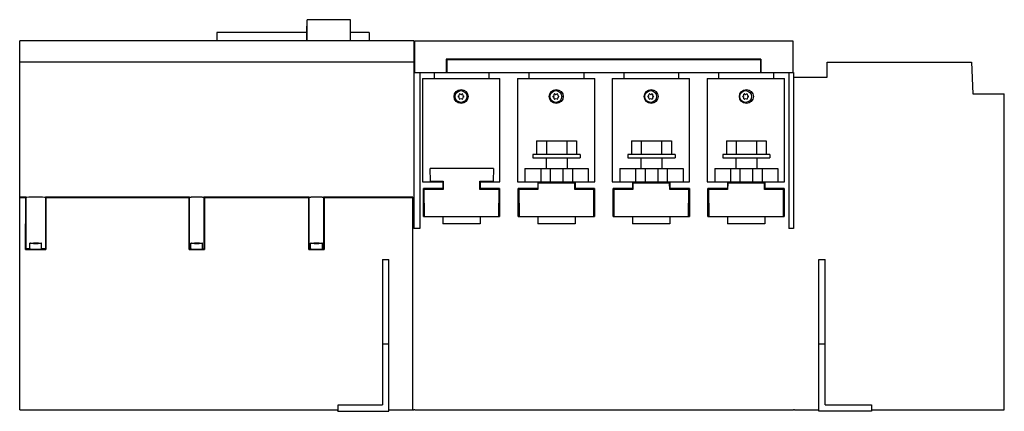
# Model space of a CAD drawing. Header units: millimetres. Extents: x 70 to 537, y 327 to 512.
import ezdxf

# ---------------------------------------------------------------- set-up
doc = ezdxf.new("R2010")
doc.units = ezdxf.units.MM
doc.header["$LTSCALE"] = 54.433295
doc.layers.get('0').update_dxf_attribs({"linetype": 'CONTINUOUS'})

msp = doc.modelspace()

# ---------------------------------------------------------------- linework, layer by layer
at = {"color": 7, "linetype": 'Continuous'}
for p, q in [((206.02, 502.37), (206.02, 509.47)), ((206.15, 509.47), (206.02, 509.47)), ((206.15, 502.47), (206.15, 512.47)), ((226.71, 512.47), (206.15, 512.47)), ((226.71, 502.47), (226.71, 512.47)), ((226.71, 509.47), (226.84, 509.47)), ((226.84, 502.37), (226.84, 509.47)), ((163.35, 506.47), (163.35, 502.37)), ((206.02, 506.47), (163.35, 506.47)), ((235.65, 506.47), (226.84, 506.47)), ((235.65, 506.47), (235.65, 502.37)), ((69.85, 327.37), (69.85, 502.37)), ((256.9, 502.37), (69.85, 502.37)), ((206.15, 502.47), (206.02, 502.47)), ((226.71, 502.47), (226.84, 502.47)), ((256.9, 502.37), (256.9, 492.37)), ((257.2, 502.37), (257.2, 487.37)), ((257.2, 502.37), (436.63, 502.37)), ((436.63, 502.37), (436.63, 487.37)), ((256.9, 492.37), (69.85, 492.37)), ((256.9, 492.37), (256.87, 413.37)), ((272.2, 493.67), (272.2, 487.37)), ((421.4, 493.67), (272.2, 493.67)), ((272.5, 493.13), (272.2, 493.13)), ((272.5, 493.37), (272.5, 487.37)), ((421.3, 493.37), (272.5, 493.37)), ((421.3, 493.37), (421.3, 487.37)), ((421.4, 493.67), (421.4, 487.37)), ((452.95, 492.37), (521.42, 492.37)), ((452.95, 485.17), (452.95, 492.37)), ((521.42, 492.37), (521.95, 477.37)), ((256.88, 487.37), (436.9, 487.37)), ((259.6, 487.37), (259.6, 413.37)), ((266.4, 487.37), (266.4, 484.64)), ((292.4, 487.37), (292.4, 484.64)), ((311.4, 487.37), (311.4, 484.64)), ((337.4, 487.37), (337.4, 484.64)), ((356.4, 487.37), (356.4, 484.64)), ((382.4, 487.37), (382.4, 484.64)), ((401.4, 487.37), (401.4, 484.64)), ((427.4, 487.37), (427.4, 484.64)), ((434.7, 487.37), (434.7, 413.37)), ((436.9, 487.37), (436.92, 485.17)), ((260.98, 484.64), (260.98, 435.62)), ((260.98, 484.64), (297.65, 484.64)), ((297.65, 435.62), (297.65, 484.64)), ((305.98, 484.64), (305.98, 435.62)), ((305.98, 484.64), (342.65, 484.64)), ((342.65, 435.62), (342.65, 484.64)), ((350.98, 484.64), (350.98, 435.62)), ((350.98, 484.64), (387.65, 484.64)), ((387.65, 435.62), (387.65, 484.64)), ((395.98, 484.64), (432.65, 484.64)), ((395.98, 484.64), (395.98, 435.62)), ((432.65, 435.62), (432.65, 484.64)), ((436.95, 485.17), (452.95, 485.17)), ((436.95, 485.17), (436.95, 413.37)), ((521.95, 477.37), (536.95, 477.37)), ((536.95, 327.37), (536.95, 477.37)), ((315.1, 454.92), (315.1, 448.52)), ((315.1, 454.92), (334, 454.92)), ((319.71, 454.92), (319.71, 448.52)), ((329.38, 454.92), (329.38, 448.52)), ((334, 454.92), (334, 448.52)), ((360.1, 454.92), (379, 454.92)), ((360.1, 454.92), (360.1, 448.52)), ((364.71, 454.92), (364.71, 448.52)), ((374.38, 454.92), (374.38, 448.52)), ((379, 454.92), (379, 448.52)), ((405.1, 454.92), (424, 454.92)), ((405.1, 454.92), (405.1, 448.52)), ((409.71, 454.92), (409.71, 448.52)), ((419.38, 454.92), (419.38, 448.52)), ((424, 454.92), (424, 448.52)), ((313.34, 448.52), (313.34, 446.92)), ((335.76, 448.52), (313.34, 448.52)), ((335.76, 448.52), (335.76, 446.92)), ((380.76, 448.52), (358.34, 448.52)), ((358.34, 448.52), (358.34, 446.92)), ((380.76, 448.52), (380.76, 446.92)), ((425.76, 448.52), (403.34, 448.52)), ((403.34, 448.52), (403.34, 446.92)), ((425.76, 448.52), (425.76, 446.92)), ((313.34, 446.92), (335.76, 446.92)), ((319.55, 446.92), (319.55, 441.92)), ((329.55, 446.92), (329.55, 441.92)), ((358.34, 446.92), (380.76, 446.92)), ((364.55, 446.92), (364.55, 441.92)), ((374.55, 446.92), (374.55, 441.92)), ((403.34, 446.92), (425.76, 446.92)), ((409.55, 446.92), (409.55, 441.92)), ((419.55, 446.92), (419.55, 441.92)), ((264.71, 435.87), (264.55, 441.87)), ((294.55, 441.87), (264.55, 441.87)), ((294.55, 441.87), (294.39, 435.87)), ((309.55, 441.92), (309.55, 435.62)), ((309.55, 441.92), (339.55, 441.92)), ((317.05, 441.92), (317.05, 435.62)), ((321.55, 441.92), (321.55, 435.62)), ((327.55, 441.92), (327.55, 435.62)), ((332.05, 441.92), (332.05, 435.62)), ((339.55, 441.92), (339.55, 435.62)), ((354.55, 441.92), (384.55, 441.92)), ((354.55, 441.92), (354.55, 435.62)), ((362.05, 441.92), (362.05, 435.62)), ((366.55, 441.92), (366.55, 435.62)), ((372.55, 441.92), (372.55, 435.62)), ((377.05, 441.92), (377.05, 435.62)), ((384.55, 441.92), (384.55, 435.62)), ((399.55, 441.92), (429.55, 441.92)), ((399.55, 441.92), (399.55, 435.62)), ((407.05, 441.92), (407.05, 435.62)), ((411.55, 441.92), (411.55, 435.62)), ((417.55, 441.92), (417.55, 435.62)), ((422.05, 441.92), (422.05, 435.62)), ((429.55, 441.92), (429.55, 435.62)), ((260.98, 435.62), (270.6, 435.62)), ((264.71, 435.87), (270.73, 435.87)), ((270.6, 435.62), (270.6, 432.36)), ((270.73, 435.87), (270.7, 431.92)), ((288.2, 431.92), (288.16, 435.87)), ((288.16, 435.87), (294.39, 435.87)), ((288.3, 435.62), (288.3, 432.36)), ((288.3, 435.62), (297.65, 435.62)), ((305.98, 435.62), (342.65, 435.62)), ((315.6, 435.62), (315.6, 432.36)), ((315.72, 434.92), (315.7, 431.92)), ((333.17, 434.92), (315.72, 434.92)), ((333.2, 431.92), (333.17, 434.92)), ((333.3, 435.62), (333.3, 432.36)), ((350.98, 435.62), (387.65, 435.62)), ((360.6, 435.62), (360.6, 432.36)), ((360.72, 434.92), (360.7, 431.92)), ((378.17, 434.92), (360.72, 434.92)), ((378.2, 431.92), (378.17, 434.92)), ((378.3, 435.62), (378.3, 432.36)), ((395.98, 435.62), (432.65, 435.62)), ((405.6, 435.62), (405.6, 432.36)), ((405.72, 434.92), (405.7, 431.92)), ((423.17, 434.92), (405.72, 434.92)), ((423.2, 431.92), (423.17, 434.92)), ((423.3, 435.62), (423.3, 432.36)), ((261.37, 419.13), (261.38, 432.36)), ((270.6, 432.36), (261.38, 432.36)), ((261.63, 431.92), (261.74, 419.12)), ((270.7, 431.92), (261.63, 431.92)), ((297.27, 431.92), (288.2, 431.92)), ((297.54, 432.36), (288.3, 432.36)), ((297.16, 419.12), (297.27, 431.92)), ((297.54, 432.36), (297.54, 419.13)), ((306.37, 419.13), (306.38, 432.36)), ((315.6, 432.36), (306.38, 432.36)), ((306.63, 431.92), (306.74, 419.12)), ((315.7, 431.92), (306.63, 431.92)), ((342.27, 431.92), (333.2, 431.92)), ((342.54, 432.36), (333.3, 432.36)), ((342.16, 419.12), (342.27, 431.92)), ((342.54, 432.36), (342.54, 419.13)), ((351.37, 419.13), (351.38, 432.36)), ((360.6, 432.36), (351.38, 432.36)), ((360.7, 431.92), (351.63, 431.92)), ((351.63, 431.92), (351.74, 419.12)), ((387.27, 431.92), (378.2, 431.92)), ((387.54, 432.36), (378.3, 432.36)), ((387.16, 419.12), (387.27, 431.92)), ((387.54, 432.36), (387.54, 419.13)), ((396.37, 419.13), (396.38, 432.36)), ((405.6, 432.36), (396.38, 432.36)), ((405.7, 431.92), (396.63, 431.92)), ((396.63, 431.92), (396.74, 419.12)), ((432.27, 431.92), (423.2, 431.92)), ((432.54, 432.36), (423.3, 432.36)), ((432.16, 419.12), (432.27, 431.92)), ((432.54, 432.36), (432.54, 419.13)), ((72.85, 428.27), (69.85, 428.27)), ((72.7, 427.92), (69.85, 427.92)), ((72.67, 403.49), (72.7, 427.92)), ((72.85, 428.08), (72.7, 427.92)), ((72.85, 403.68), (72.85, 428.08)), ((150.45, 428.27), (82.05, 428.27)), ((82.05, 428.08), (82.05, 403.68)), ((82.21, 427.92), (82.05, 428.08)), ((82.21, 427.92), (82.24, 403.49)), ((150.25, 427.92), (82.21, 427.92)), ((150.22, 403.49), (150.25, 427.92)), ((150.45, 428.12), (150.25, 427.92)), ((150.45, 403.72), (150.45, 428.12)), ((207.25, 428.27), (157.25, 428.27)), ((157.25, 428.12), (157.25, 403.72)), ((157.45, 427.92), (157.25, 428.12)), ((157.45, 427.92), (157.48, 403.49)), ((207.05, 427.92), (157.45, 427.92)), ((207.02, 403.49), (207.05, 427.92)), ((207.25, 428.12), (207.05, 427.92)), ((207.25, 403.72), (207.25, 428.12)), ((256.35, 428.27), (214.05, 428.27)), ((214.05, 428.12), (214.05, 403.72)), ((214.25, 427.92), (214.05, 428.12)), ((214.25, 427.92), (214.28, 403.49)), ((256.35, 427.92), (214.25, 427.92)), ((256.35, 327.37), (256.35, 428.27)), ((261.74, 419.12), (297.16, 419.12)), ((270.6, 419.12), (270.6, 415.62)), ((288.3, 419.12), (288.3, 415.62)), ((306.74, 419.12), (342.16, 419.12)), ((315.6, 419.12), (315.6, 415.62)), ((333.3, 419.12), (333.3, 415.62)), ((351.74, 419.12), (387.16, 419.12)), ((360.6, 419.12), (360.6, 415.62)), ((378.3, 419.12), (378.3, 415.62)), ((396.74, 419.12), (432.16, 419.12)), ((405.6, 419.12), (405.6, 415.62)), ((423.3, 419.12), (423.3, 415.62)), ((259.6, 413.37), (256.87, 413.37)), ((288.3, 415.62), (270.6, 415.62)), ((333.3, 415.62), (315.6, 415.62)), ((378.3, 415.62), (360.6, 415.62)), ((423.3, 415.62), (405.6, 415.62)), ((436.95, 413.37), (434.7, 413.37)), ((74.65, 403.72), (74.65, 406.42)), ((77.18, 406.46), (77.18, 406.38)), ((77.72, 406.38), (77.72, 406.46)), ((80.25, 403.72), (80.25, 406.42)), ((151.05, 403.72), (151.05, 406.42)), ((153.58, 406.46), (153.58, 406.38)), ((154.12, 406.38), (154.12, 406.46)), ((156.65, 403.72), (156.65, 406.42)), ((207.85, 403.72), (207.85, 406.42)), ((210.38, 406.46), (210.38, 406.38)), ((210.92, 406.38), (210.92, 406.46)), ((213.45, 403.72), (213.45, 406.42)), ((72.67, 403.49), (72.85, 403.68)), ((72.67, 403.49), (82.24, 403.49)), ((82.05, 403.68), (82.24, 403.49)), ((150.22, 403.49), (150.45, 403.72)), ((150.22, 403.49), (157.48, 403.49)), ((157.25, 403.72), (157.48, 403.49)), ((207.02, 403.49), (207.25, 403.72)), ((207.02, 403.49), (214.28, 403.49)), ((214.05, 403.72), (214.28, 403.49)), ((241.95, 398.67), (241.95, 329.67)), ((241.95, 398.67), (244.95, 398.67)), ((244.95, 326.67), (244.95, 398.67)), ((448.95, 398.67), (451.95, 398.67)), ((448.95, 326.67), (448.95, 398.67)), ((451.95, 329.67), (451.95, 398.67)), ((241.95, 358.67), (244.95, 358.67)), ((448.95, 358.67), (451.95, 358.67)), ((69.85, 327.37), (220.95, 327.37)), ((220.85, 326.67), (220.85, 327.37)), ((220.95, 326.67), (220.95, 329.67)), ((220.95, 329.67), (241.95, 329.67)), ((244.95, 327.37), (256.82, 327.37)), ((256.82, 327.57), (257.34, 327.57)), ((256.82, 327.57), (256.82, 327.37)), ((256.9, 327.37), (256.9, 327.57)), ((257.34, 327.57), (257.34, 327.37)), ((257.34, 327.37), (436.95, 327.37)), ((436.95, 327.57), (437.47, 327.57)), ((436.95, 327.57), (436.95, 327.37)), ((437.47, 327.57), (437.47, 327.37)), ((437.47, 327.37), (448.95, 327.37)), ((451.95, 329.67), (473.95, 329.67)), ((473.95, 329.67), (473.95, 326.67)), ((473.95, 327.37), (536.95, 327.37)), ((220.85, 326.67), (244.95, 326.67)), ((473.95, 326.67), (448.95, 326.67))]:
    msp.add_line(p, q, dxfattribs=at)
for centre, radius in [((279.23, 476.02), 3.32), ((279.22, 476.02), 2.8), ((324.4, 476.02), 3.32), ((324.22, 476.02), 2.8), ((369.4, 476.02), 3.32), ((369.22, 476.02), 2.8), ((414.58, 476.02), 3.32), ((414.22, 476.02), 2.8)]:
    msp.add_circle(centre, radius, dxfattribs=at)
for centre, radius, start, end in [((277.53, 477), 0.93, 293.6679, 5.9006), ((278.59, 477.11), 0.14, 54.3984, 185.9006), ((279.22, 477.98), 0.93, 234.3984, 305.6016), ((279.84, 477.11), 0.14, 354.0994, 125.6016), ((280.9, 477), 0.93, 174.0994, 246.3321), ((322.53, 477), 0.93, 293.6679, 5.9006), ((323.59, 477.11), 0.14, 54.3984, 185.9006), ((324.22, 477.98), 0.93, 234.3984, 305.6016), ((324.84, 477.11), 0.14, 354.0994, 125.6016), ((325.9, 477), 0.93, 174.0994, 246.3321), ((367.53, 477), 0.93, 293.6679, 5.9006), ((368.59, 477.11), 0.14, 54.3984, 185.9006), ((369.22, 477.98), 0.93, 234.3984, 305.6016), ((369.84, 477.11), 0.14, 354.0994, 125.6016), ((370.9, 477), 0.93, 174.0994, 246.3321), ((412.53, 477), 0.93, 293.6679, 5.9006), ((413.59, 477.11), 0.14, 54.3984, 185.9006), ((414.22, 477.98), 0.93, 234.3984, 305.6016), ((414.84, 477.11), 0.14, 354.0994, 125.6016), ((415.9, 477), 0.93, 174.0994, 246.3321), ((277.96, 476.02), 0.14, 113.6679, 246.3321), ((277.53, 475.04), 0.93, 354.0994, 66.3321), ((278.59, 474.93), 0.14, 174.0994, 305.6016), ((279.22, 474.06), 0.93, 54.3984, 125.6016), ((279.84, 474.93), 0.14, 234.3984, 5.9006), ((280.9, 475.04), 0.93, 113.6679, 185.9006), ((280.47, 476.02), 0.14, 293.6679, 66.3321), ((322.96, 476.02), 0.14, 113.6679, 246.3321), ((322.53, 475.04), 0.93, 354.0994, 66.3321), ((323.59, 474.93), 0.14, 174.0994, 305.6016), ((324.22, 474.06), 0.93, 54.3984, 125.6016), ((324.84, 474.93), 0.14, 234.3984, 5.9006), ((325.9, 475.04), 0.93, 113.6679, 185.9006), ((325.47, 476.02), 0.14, 293.6679, 66.3321), ((367.96, 476.02), 0.14, 113.6679, 246.3321), ((367.53, 475.04), 0.93, 354.0994, 66.3321), ((368.59, 474.93), 0.14, 174.0994, 305.6016), ((369.22, 474.06), 0.93, 54.3984, 125.6016), ((369.84, 474.93), 0.14, 234.3984, 5.9006), ((370.9, 475.04), 0.93, 113.6679, 185.9006), ((370.47, 476.02), 0.14, 293.6679, 66.3321), ((412.96, 476.02), 0.14, 113.6679, 246.3321), ((412.53, 475.04), 0.93, 354.0994, 66.3321), ((413.59, 474.93), 0.14, 174.0994, 305.6016), ((414.22, 474.06), 0.93, 54.3984, 125.6016), ((414.84, 474.93), 0.14, 234.3984, 5.9006), ((415.9, 475.04), 0.93, 113.6679, 185.9006), ((415.47, 476.02), 0.14, 293.6679, 66.3321), ((77.42, 333.07), 73.45, 89.9801, 90.8344), ((76.48, 414.23), 7.84, 269.6812, 270.535), ((77.45, 330.12), 76.39, 89.1776, 90.0032), ((78.19, 418.94), 12.49, 269.058, 270.0346), ((78.42, 414.25), 7.86, 269.462, 270.3483), ((153.82, 333.07), 73.45, 89.9801, 90.8344), ((152.88, 414.23), 7.84, 269.6812, 270.535), ((153.85, 330.12), 76.39, 89.1776, 90.0032), ((154.59, 418.94), 12.49, 269.058, 270.0346), ((154.82, 414.25), 7.86, 269.4627, 270.3512), ((210.62, 333.07), 73.45, 89.9801, 90.8344), ((209.68, 414.23), 7.84, 269.6812, 270.535), ((209.89, 392.48), 13.91, 89.4799, 90.5733), ((210.65, 330.12), 76.39, 89.1776, 90.0032), ((211.39, 418.94), 12.49, 269.058, 270.0346), ((211.62, 414.25), 7.86, 269.462, 270.3483), ((77.42, 479.77), 73.45, 269.1656, 270.0199), ((77.47, 479.68), 73.36, 269.9797, 270.8395), ((153.82, 479.77), 73.45, 269.1656, 270.0199), ((153.87, 479.68), 73.36, 269.9797, 270.8395), ((210.62, 479.77), 73.45, 269.1656, 270.0199), ((210.67, 479.68), 73.36, 269.9797, 270.8395)]:
    msp.add_arc(centre, radius, start, end, dxfattribs=at)
for centre, start_param, end_param in [((77.45, 428.08), 0.000457, 3.140828), ((77.45, 403.68), 2.263244, 3.140828), ((77.45, 403.68), 0.000457, 0.878354)]:
    msp.add_ellipse(centre, major_axis=(4.6, 0), ratio=0.034862, start_param=start_param, end_param=end_param, dxfattribs=at)
for points, knots in [([(157.25, 428.12), (157.25, 428.13), (157.22, 428.14), (157.15, 428.15), (156.95, 428.17), (156.65, 428.19), (156.23, 428.21), (155.72, 428.22), (154.92, 428.24), (153.85, 428.24), (152.79, 428.24), (151.99, 428.22), (151.48, 428.21), (151.06, 428.19), (150.76, 428.17), (150.56, 428.15), (150.48, 428.14), (150.45, 428.13), (150.45, 428.12)], [0, 0, 0, 0, 0.002949, 0.010318, 0.038822, 0.084971, 0.147005, 0.222594, 0.30884, 0.499766, 0.690735, 0.777033, 0.852697, 0.914823, 0.96107, 0.989652, 0.997044, 1, 1, 1, 1]), ([(214.05, 428.12), (214.05, 428.13), (214.02, 428.14), (213.95, 428.15), (213.75, 428.17), (213.45, 428.19), (213.03, 428.21), (212.52, 428.22), (211.72, 428.24), (210.65, 428.24), (209.59, 428.24), (208.79, 428.22), (208.28, 428.21), (207.86, 428.19), (207.56, 428.17), (207.36, 428.15), (207.28, 428.14), (207.25, 428.13), (207.25, 428.12)], [0, 0, 0, 0, 0.002949, 0.010318, 0.038822, 0.084971, 0.147005, 0.222594, 0.30884, 0.499766, 0.690735, 0.777033, 0.852697, 0.914823, 0.96107, 0.989652, 0.997044, 1, 1, 1, 1]), ([(74.65, 406.42), (74.65, 406.43), (74.71, 406.43), (74.78, 406.45), (74.93, 406.46), (75.13, 406.47), (75.38, 406.48), (75.79, 406.5), (76.12, 406.5), (76.35, 406.51)], [0, 0, 0, 0, 0.019402, 0.071987, 0.157686, 0.274973, 0.421082, 0.593061, 1, 1, 1, 1]), ([(76.35, 406.33), (76.12, 406.33), (75.79, 406.34), (75.38, 406.35), (75.13, 406.36), (74.93, 406.37), (74.78, 406.38), (74.71, 406.4), (74.65, 406.41), (74.65, 406.42)], [0, 0, 0, 0, 0.40694, 0.578919, 0.725028, 0.842315, 0.928013, 0.980598, 1, 1, 1, 1]), ([(76.2, 406.4), (76.2, 406.39), (76.23, 406.4), (76.27, 406.39), (76.35, 406.39), (76.4, 406.39), (76.44, 406.39)], [0, 0, 0, 0, 0.074853, 0.284449, 0.605208, 1, 1, 1, 1]), ([(76.21, 406.4), (76.21, 406.4), (76.2, 406.4), (76.2, 406.4), (76.2, 406.4)], [0, 0, 0, 0, 0.72781, 1, 1, 1, 1]), ([(76.28, 406.41), (76.27, 406.41), (76.25, 406.41), (76.22, 406.41), (76.21, 406.4)], [0, 0, 0, 0, 0.332215, 1, 1, 1, 1]), ([(76.55, 406.39), (76.6, 406.39), (76.76, 406.39), (76.92, 406.39), (77.04, 406.39)], [0, 0, 0, 0, 0.266504, 1, 1, 1, 1]), ([(77.18, 406.46), (77.15, 406.46), (76.94, 406.45), (76.74, 406.45), (76.56, 406.45)], [0, 0, 0, 0, 0.132212, 1, 1, 1, 1]), ([(77.04, 406.39), (77.06, 406.39), (77.1, 406.38), (77.15, 406.38), (77.18, 406.38)], [0, 0, 0, 0, 0.340292, 1, 1, 1, 1]), ([(77.72, 406.46), (77.63, 406.47), (77.45, 406.47), (77.27, 406.47), (77.18, 406.46)], [0, 0, 0, 0, 0.499905, 1, 1, 1, 1]), ([(77.99, 406.45), (77.95, 406.45), (77.87, 406.45), (77.78, 406.45), (77.72, 406.46)], [0, 0, 0, 0, 0.352885, 1, 1, 1, 1]), ([(77.72, 406.38), (77.75, 406.38), (77.96, 406.39), (78.16, 406.39), (78.34, 406.39)], [0, 0, 0, 0, 0.137087, 1, 1, 1, 1]), ([(78.42, 406.45), (78.36, 406.45), (78.29, 406.45), (78.22, 406.45), (78.2, 406.45)], [0, 0, 0, 0, 0.777936, 1, 1, 1, 1]), ([(78.47, 406.39), (78.48, 406.39), (78.54, 406.39), (78.6, 406.39), (78.64, 406.39)], [0, 0, 0, 0, 0.288657, 1, 1, 1, 1]), ([(78.55, 406.51), (78.78, 406.5), (79.11, 406.5), (79.52, 406.48), (79.77, 406.47), (79.96, 406.46), (80.12, 406.45), (80.19, 406.43), (80.25, 406.43), (80.25, 406.42)], [0, 0, 0, 0, 0.407046, 0.579022, 0.725109, 0.842365, 0.928034, 0.9806, 1, 1, 1, 1]), ([(80.25, 406.42), (80.25, 406.41), (80.19, 406.4), (80.12, 406.38), (79.96, 406.37), (79.77, 406.36), (79.52, 406.35), (79.11, 406.34), (78.78, 406.33), (78.55, 406.33)], [0, 0, 0, 0, 0.0194, 0.071966, 0.157634, 0.27489, 0.420977, 0.592952, 1, 1, 1, 1]), ([(78.7, 406.4), (78.7, 406.41), (78.65, 406.4), (78.64, 406.41), (78.61, 406.41)], [0, 0, 0, 0, 0.262719, 1, 1, 1, 1]), ([(78.64, 406.39), (78.65, 406.4), (78.67, 406.4), (78.7, 406.4), (78.7, 406.4)], [0, 0, 0, 0, 0.735684, 1, 1, 1, 1]), ([(151.05, 406.42), (151.05, 406.43), (151.11, 406.43), (151.18, 406.45), (151.33, 406.46), (151.53, 406.47), (151.78, 406.48), (152.19, 406.5), (152.52, 406.5), (152.75, 406.51)], [0, 0, 0, 0, 0.019402, 0.071987, 0.157686, 0.274973, 0.421082, 0.593061, 1, 1, 1, 1]), ([(152.75, 406.33), (152.52, 406.33), (152.19, 406.34), (151.78, 406.35), (151.53, 406.36), (151.33, 406.37), (151.18, 406.38), (151.11, 406.4), (151.05, 406.41), (151.05, 406.42)], [0, 0, 0, 0, 0.40694, 0.578919, 0.725028, 0.842315, 0.928013, 0.980598, 1, 1, 1, 1]), ([(152.6, 406.4), (152.6, 406.39), (152.63, 406.4), (152.67, 406.39), (152.75, 406.39), (152.8, 406.39), (152.84, 406.39)], [0, 0, 0, 0, 0.074853, 0.284449, 0.605208, 1, 1, 1, 1]), ([(152.61, 406.4), (152.61, 406.4), (152.6, 406.4), (152.6, 406.4), (152.6, 406.4)], [0, 0, 0, 0, 0.72781, 1, 1, 1, 1]), ([(152.68, 406.41), (152.67, 406.41), (152.65, 406.41), (152.62, 406.41), (152.61, 406.4)], [0, 0, 0, 0, 0.332215, 1, 1, 1, 1]), ([(152.95, 406.39), (153, 406.39), (153.16, 406.39), (153.32, 406.39), (153.44, 406.39)], [0, 0, 0, 0, 0.266537, 1, 1, 1, 1]), ([(153.58, 406.46), (153.55, 406.46), (153.34, 406.45), (153.14, 406.45), (152.96, 406.45)], [0, 0, 0, 0, 0.132212, 1, 1, 1, 1]), ([(153.44, 406.39), (153.46, 406.39), (153.5, 406.38), (153.55, 406.38), (153.58, 406.38)], [0, 0, 0, 0, 0.340265, 1, 1, 1, 1]), ([(154.12, 406.46), (154.03, 406.47), (153.85, 406.47), (153.67, 406.47), (153.58, 406.46)], [0, 0, 0, 0, 0.499905, 1, 1, 1, 1]), ([(154.39, 406.45), (154.35, 406.45), (154.27, 406.45), (154.18, 406.45), (154.12, 406.46)], [0, 0, 0, 0, 0.352885, 1, 1, 1, 1]), ([(154.12, 406.38), (154.15, 406.38), (154.36, 406.39), (154.56, 406.39), (154.74, 406.39)], [0, 0, 0, 0, 0.137087, 1, 1, 1, 1]), ([(154.82, 406.45), (154.76, 406.45), (154.69, 406.45), (154.62, 406.45), (154.6, 406.45)], [0, 0, 0, 0, 0.777936, 1, 1, 1, 1]), ([(154.87, 406.39), (154.88, 406.39), (154.94, 406.39), (155, 406.39), (155.05, 406.4)], [0, 0, 0, 0, 0.292929, 1, 1, 1, 1]), ([(154.95, 406.51), (155.18, 406.5), (155.51, 406.5), (155.92, 406.48), (156.17, 406.47), (156.36, 406.46), (156.52, 406.45), (156.59, 406.43), (156.65, 406.43), (156.65, 406.42)], [0, 0, 0, 0, 0.407046, 0.579022, 0.725109, 0.842365, 0.928034, 0.9806, 1, 1, 1, 1]), ([(156.65, 406.42), (156.65, 406.41), (156.59, 406.4), (156.52, 406.38), (156.36, 406.37), (156.17, 406.36), (155.92, 406.35), (155.51, 406.34), (155.18, 406.33), (154.95, 406.33)], [0, 0, 0, 0, 0.0194, 0.071966, 0.157634, 0.27489, 0.420977, 0.592952, 1, 1, 1, 1]), ([(155.1, 406.4), (155.1, 406.41), (155.05, 406.4), (155.04, 406.41), (155.01, 406.41)], [0, 0, 0, 0, 0.262719, 1, 1, 1, 1]), ([(155.05, 406.4), (155.06, 406.4), (155.07, 406.4), (155.1, 406.4), (155.1, 406.4)], [0, 0, 0, 0, 0.737118, 1, 1, 1, 1]), ([(207.85, 406.42), (207.85, 406.43), (207.91, 406.43), (207.98, 406.45), (208.13, 406.46), (208.33, 406.47), (208.58, 406.48), (208.99, 406.5), (209.32, 406.5), (209.55, 406.51)], [0, 0, 0, 0, 0.019402, 0.071987, 0.157686, 0.274973, 0.421082, 0.593061, 1, 1, 1, 1]), ([(209.55, 406.33), (209.32, 406.33), (208.99, 406.34), (208.58, 406.35), (208.33, 406.36), (208.13, 406.37), (207.98, 406.38), (207.91, 406.4), (207.85, 406.41), (207.85, 406.42)], [0, 0, 0, 0, 0.40694, 0.578919, 0.725028, 0.842315, 0.928013, 0.980598, 1, 1, 1, 1]), ([(209.4, 406.4), (209.4, 406.39), (209.43, 406.4), (209.47, 406.39), (209.55, 406.39), (209.6, 406.39), (209.64, 406.39)], [0, 0, 0, 0, 0.074853, 0.284449, 0.605208, 1, 1, 1, 1]), ([(209.41, 406.4), (209.41, 406.4), (209.4, 406.4), (209.4, 406.4), (209.4, 406.4)], [0, 0, 0, 0, 0.72781, 1, 1, 1, 1]), ([(209.48, 406.41), (209.47, 406.41), (209.45, 406.41), (209.42, 406.41), (209.41, 406.4)], [0, 0, 0, 0, 0.332215, 1, 1, 1, 1]), ([(210.38, 406.46), (210.35, 406.46), (210.14, 406.45), (209.94, 406.45), (209.76, 406.45)], [0, 0, 0, 0, 0.132212, 1, 1, 1, 1]), ([(210.02, 406.39), (210.06, 406.39), (210.18, 406.39), (210.3, 406.39), (210.38, 406.38)], [0, 0, 0, 0, 0.341803, 1, 1, 1, 1]), ([(211.19, 406.45), (211.15, 406.45), (211.07, 406.45), (210.98, 406.45), (210.92, 406.46)], [0, 0, 0, 0, 0.352885, 1, 1, 1, 1]), ([(210.92, 406.38), (211, 406.39), (211.21, 406.39), (211.42, 406.39), (211.54, 406.39)], [0, 0, 0, 0, 0.380686, 1, 1, 1, 1]), ([(211.62, 406.45), (211.56, 406.45), (211.49, 406.45), (211.42, 406.45), (211.4, 406.45)], [0, 0, 0, 0, 0.777936, 1, 1, 1, 1]), ([(211.67, 406.39), (211.68, 406.39), (211.74, 406.39), (211.8, 406.39), (211.84, 406.39)], [0, 0, 0, 0, 0.288657, 1, 1, 1, 1]), ([(211.75, 406.51), (211.98, 406.5), (212.31, 406.5), (212.72, 406.48), (212.97, 406.47), (213.16, 406.46), (213.32, 406.45), (213.39, 406.43), (213.45, 406.43), (213.45, 406.42)], [0, 0, 0, 0, 0.407046, 0.579022, 0.725109, 0.842365, 0.928034, 0.9806, 1, 1, 1, 1]), ([(213.45, 406.42), (213.45, 406.41), (213.39, 406.4), (213.32, 406.38), (213.16, 406.37), (212.97, 406.36), (212.72, 406.35), (212.31, 406.34), (211.98, 406.33), (211.75, 406.33)], [0, 0, 0, 0, 0.0194, 0.071966, 0.157634, 0.27489, 0.420977, 0.592952, 1, 1, 1, 1]), ([(211.9, 406.4), (211.9, 406.41), (211.85, 406.4), (211.84, 406.41), (211.81, 406.41)], [0, 0, 0, 0, 0.262719, 1, 1, 1, 1]), ([(211.84, 406.39), (211.85, 406.4), (211.87, 406.4), (211.9, 406.4), (211.9, 406.4)], [0, 0, 0, 0, 0.735684, 1, 1, 1, 1]), ([(74.65, 403.72), (74.65, 403.7), (74.76, 403.7), (74.88, 403.67), (75.16, 403.66), (75.49, 403.65), (75.91, 403.64), (76.57, 403.62), (77.09, 403.62), (77.45, 403.62)], [0, 0, 0, 0, 0.020398, 0.077504, 0.169993, 0.294126, 0.445354, 0.618018, 1, 1, 1, 1]), ([(77.45, 403.62), (77.81, 403.62), (78.33, 403.62), (78.98, 403.64), (79.41, 403.65), (79.74, 403.66), (80.02, 403.67), (80.14, 403.7), (80.25, 403.7), (80.25, 403.72)], [0, 0, 0, 0, 0.381985, 0.554634, 0.705853, 0.829993, 0.922488, 0.979598, 1, 1, 1, 1]), ([(150.45, 403.72), (150.45, 403.73), (150.51, 403.74), (150.58, 403.75), (150.74, 403.77), (150.85, 403.77), (150.92, 403.78)], [0, 0, 0, 0, 0.071421, 0.262046, 0.573034, 1, 1, 1, 1]), ([(151.05, 403.72), (151.05, 403.7), (151.16, 403.7), (151.28, 403.67), (151.56, 403.66), (151.89, 403.65), (152.31, 403.64), (152.97, 403.62), (153.49, 403.62), (153.85, 403.62)], [0, 0, 0, 0, 0.020398, 0.077504, 0.169993, 0.294126, 0.445354, 0.618018, 1, 1, 1, 1]), ([(153.85, 403.62), (154.21, 403.62), (154.73, 403.62), (155.38, 403.64), (155.81, 403.65), (156.14, 403.66), (156.42, 403.67), (156.54, 403.7), (156.65, 403.7), (156.65, 403.72)], [0, 0, 0, 0, 0.381985, 0.554634, 0.705853, 0.829993, 0.922488, 0.979598, 1, 1, 1, 1]), ([(156.44, 403.8), (156.47, 403.79), (156.59, 403.79), (156.7, 403.78), (156.78, 403.78)], [0, 0, 0, 0, 0.27268, 1, 1, 1, 1]), ([(156.78, 403.78), (156.85, 403.77), (156.97, 403.77), (157.12, 403.75), (157.19, 403.74), (157.25, 403.73), (157.25, 403.72)], [0, 0, 0, 0, 0.42712, 0.738122, 0.928672, 1, 1, 1, 1]), ([(207.25, 403.72), (207.25, 403.73), (207.31, 403.74), (207.38, 403.75), (207.54, 403.77), (207.65, 403.77), (207.72, 403.78)], [0, 0, 0, 0, 0.071421, 0.262046, 0.573034, 1, 1, 1, 1]), ([(207.85, 403.72), (207.85, 403.7), (207.96, 403.7), (208.08, 403.67), (208.36, 403.66), (208.69, 403.65), (209.11, 403.64), (209.77, 403.62), (210.29, 403.62), (210.65, 403.62)], [0, 0, 0, 0, 0.020398, 0.077504, 0.169993, 0.294126, 0.445354, 0.618018, 1, 1, 1, 1]), ([(210.65, 403.62), (211.01, 403.62), (211.53, 403.62), (212.18, 403.64), (212.61, 403.65), (212.94, 403.66), (213.22, 403.67), (213.34, 403.7), (213.45, 403.7), (213.45, 403.72)], [0, 0, 0, 0, 0.381985, 0.554634, 0.705853, 0.829993, 0.922488, 0.979598, 1, 1, 1, 1]), ([(213.24, 403.8), (213.27, 403.79), (213.39, 403.79), (213.5, 403.78), (213.58, 403.78)], [0, 0, 0, 0, 0.27268, 1, 1, 1, 1]), ([(213.58, 403.78), (213.65, 403.77), (213.77, 403.77), (213.92, 403.75), (213.99, 403.74), (214.05, 403.73), (214.05, 403.72)], [0, 0, 0, 0, 0.42712, 0.738122, 0.928672, 1, 1, 1, 1])]:
    msp.add_open_spline(points, degree=3, knots=knots, dxfattribs=at)
for points in [[(261.37, 419.13), (261.49, 419.13), (261.61, 419.13), (261.74, 419.13)], [(297.16, 419.13), (297.29, 419.13), (297.41, 419.13), (297.54, 419.13)], [(306.37, 419.13), (306.49, 419.13), (306.61, 419.13), (306.74, 419.13)], [(342.16, 419.13), (342.29, 419.13), (342.41, 419.13), (342.54, 419.13)], [(351.37, 419.13), (351.49, 419.13), (351.61, 419.13), (351.74, 419.13)], [(387.16, 419.13), (387.29, 419.13), (387.41, 419.13), (387.54, 419.13)], [(396.37, 419.13), (396.49, 419.13), (396.61, 419.13), (396.74, 419.13)], [(432.16, 419.13), (432.29, 419.13), (432.41, 419.13), (432.54, 419.13)], [(210.92, 406.46), (210.83, 406.47), (210.65, 406.47), (210.47, 406.47), (210.38, 406.46)]]:
    msp.add_open_spline(points, degree=3, dxfattribs=at)

doc.saveas('drawing.dxf')
